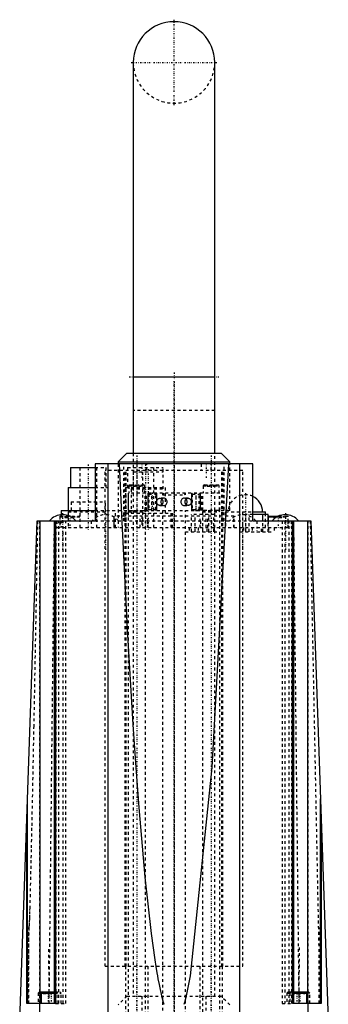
# Model space of a CAD drawing. Extents: x -54 to 54, y -3 to 514.
# Tile 4 of 4: x -54 to 54, y 169 to 514. Entities that reach past the tile are written whole.
import ezdxf

# ---------------------------------------------------------------- set-up
doc = ezdxf.new("R2010")
doc.units = 0
doc.linetypes.add('CENTER', pattern=[1.5, 0.45, -0.5, 0.05, -0.5])
doc.linetypes.add('DASHED', pattern=[2, 1, -1])
for name, color, linetype in [('AM_0', 7, 'CONTINUOUS'), ('AM_10', 7, 'CONTINUOUS'), ('AM_3', 7, 'DASHED'), ('AM_7', 7, 'CENTER')]:
    doc.layers.add(name, color=color, linetype=linetype)

msp = doc.modelspace()

# ---------------------------------------------------------------- linework, layer by layer
at = {"layer": 'AM_0', "color": 7, "linetype": 'CONTINUOUS'}
for p, q in [((-14.25, 498.75), (-14.25, 362)), ((14.25, 362), (14.25, 498.75)), ((-14.25, 388.75), (14.25, 388.75)), ((-16.5, 362), (-19.5, 359)), ((-16.5, 362), (16.5, 362)), ((19.5, 359), (16.5, 362)), ((-19.5, 359), (-19.5, 358.3)), ((-19.5, 359), (19.5, 359)), ((19.5, 358.3), (19.5, 359)), ((-36.25, 357), (-36.25, 350)), ((-36.25, 357), (-27.6, 357)), ((-27.6, 358.3), (-27.6, 338.3)), ((27.6, 358.3), (-27.6, 358.3)), ((-22.98, 157.5), (-22.98, 358.3)), ((22.98, 157.5), (22.98, 358.3)), ((27.6, 338.3), (27.6, 358.3)), ((-37, 350), (-37, 342)), ((-37, 350), (-27.6, 350)), ((-39.5, 342), (-39.5, 340.48)), ((-39.5, 342), (-27.6, 342)), ((27.6, 341.5), (32, 341.5)), ((32, 340.6), (32, 341.5)), ((-54, 163.5), (-47.9, 338.3)), ((-47.9, 338.3), (-27.6, 338.3)), ((-46.85, 169.5), (-46.85, 338.3)), ((-41.9, 338.3), (-41.9, 169.5)), ((-41.43, 338.3), (-41.43, 169.5)), ((32.9, 340.6), (27.6, 340.6)), ((27.6, 338.3), (47.9, 338.3)), ((31.12, 338.3), (31.12, 340.6)), ((32.9, 338.3), (32.9, 340.6)), ((33, 339.8), (33, 338.3)), ((33, 339.8), (36.21, 339.8)), ((33.2, 340), (36.62, 340)), ((41.43, 169.5), (41.43, 338.3)), ((41.9, 169.5), (41.9, 338.3)), ((46.85, 169.5), (46.85, 338.3)), ((47.9, 338.3), (54, 163.5)), ((-51.29, 169.5), (-51.29, 241.07)), ((51.29, 169.5), (51.29, 241.07)), ((-51.5, 169.5), (-51.5, 235.22)), ((51.5, 235.22), (51.5, 169.5)), ((-46.1, 173.5), (-46.5, 173.1)), ((-46.5, 173.1), (-46.5, 169.5)), ((-46.5, 173.1), (-41.9, 173.1)), ((-46.1, 173.5), (-41.9, 173.5)), ((41.9, 173.5), (46.1, 173.5)), ((41.9, 173.1), (46.5, 173.1)), ((46.5, 173.1), (46.1, 173.5)), ((46.5, 169.5), (46.5, 173.1)), ((-41.43, 169.5), (-51.5, 169.5)), ((-46.98, 157.5), (-46.98, 169.5)), ((51.5, 169.5), (41.43, 169.5)), ((46.98, 157.5), (46.98, 169.5))]:
    msp.add_line(p, q, dxfattribs=at)
for points in [[(-3.43, 169.12, 0), (-3.62, 169.76, 0), (-3.99, 171.15, 0), (-4.37, 172.67, 0), (-4.75, 174.34, 0), (-5.13, 176.13, 0), (-5.5, 178.07, 0), (-5.69, 179.09, 0), (-5.88, 180.14, 0), (-6.25, 182.35, 0), (-6.62, 184.69, 0), (-7.92, 193.96, 0), (-10.1, 213.66, 0), (-12.23, 238.07, 0), (-13.26, 252, 0), (-14.28, 267.05, 0), (-16.25, 300.42, 0), (-18.12, 338, 0), (-19.02, 358.3, 0)], [(19.02, 358.3, 0), (13.26, 252, 0), (5.69, 179.09, 0), (4.37, 172.67, 0), (3.99, 171.15, 0), (3.62, 169.76, 0), (3.43, 169.12, 0)]]:
    msp.add_polyline3d(points, dxfattribs=at)
for centre, radius, start, end in [((0, 498.75), 14.25, 0, 180), ((25, 341.5), 6, 0, 64.3207), ((-39, 334.6), 5.9, 38.8379, 141.1621), ((33.2, 339.8), 0.2, 90, 180), ((39, 334.6), 5.9, 38.8379, 141.1621)]:
    msp.add_arc(centre, radius, start, end, dxfattribs=at)
at = {"layer": 'AM_10', "color": 7, "linetype": 'CONTINUOUS'}
for p, q in [((-9.1, 348), (-9.1, 342)), ((-6.1, 348), (-6.1, 342)), ((6.1, 348), (6.1, 342)), ((9.1, 348), (9.1, 342))]:
    msp.add_line(p, q, dxfattribs=at)
at = {"layer": 'AM_3', "color": 6, "linetype": 'DASHED'}
for p, q in [((14.25, 377), (-14.25, 377)), ((-14.25, 362), (-14.25, 172)), ((14.25, 172), (14.25, 362)), ((-33, 357), (-33, 336)), ((-27.6, 357), (-23.75, 357)), ((-27, 336), (-27, 357)), ((-24.1, 182.5), (-24.1, 356)), ((24.1, 356), (-24.1, 356)), ((-23.75, 350), (-23.75, 357)), ((-19.5, 358.3), (-19.5, 336)), ((-17.6, 338.3), (-17.6, 358.3)), ((-17.1, 182.5), (-17.1, 356)), ((-16.72, 182.5), (-16.72, 356)), ((-16.25, 357), (-16.25, 350)), ((-16.25, 357), (-3.75, 357)), ((-14.25, 355.5), (-14.25, 349.5)), ((-14.25, 355.5), (-3.75, 355.5)), ((-13.06, 358.3), (-13.06, 356)), ((-13, 358.3), (-13, 336)), ((-11, 355.5), (-11, 336)), ((-9.56, 356), (-9.56, 358.3)), ((-7, 336), (-7, 357)), ((-3.75, 349.5), (-3.75, 357)), ((9.56, 358.3), (9.56, 356)), ((13, 356), (13, 358.3)), ((13.06, 356), (13.06, 358.3)), ((16.72, 182.5), (16.72, 356)), ((17.1, 182.5), (17.1, 356)), ((17.6, 338.3), (17.6, 358.3)), ((19.5, 342), (19.5, 358.3)), ((24.1, 182.5), (24.1, 356)), ((-27.6, 350), (-23, 350)), ((-23, 342), (-23, 350)), ((-17, 350), (-17, 342)), ((-17, 350), (-3, 350)), ((-16, 348), (-16, 342)), ((16, 348), (-16, 348)), ((-15.9, 342), (-15.9, 348)), ((-15.35, 351), (-15.75, 350.6)), ((-15.75, 350.6), (-15.75, 348)), ((-15.75, 350.6), (-10.25, 350.6)), ((-15.35, 351), (-10.65, 351)), ((-15, 349.5), (-15, 341)), ((-15, 349.5), (-3, 349.5)), ((-14.44, 351), (-14.44, 350.5)), ((-14.44, 350.5), (-11.56, 350.5)), ((-13.72, 351), (-13.72, 350.5)), ((-12.28, 351), (-12.28, 350.5)), ((-11.56, 351), (-11.56, 350.5)), ((-10.25, 350.6), (-10.65, 351)), ((-10.25, 348), (-10.25, 350.6)), ((-10.1, 342), (-10.1, 348)), ((-9.67, 342), (-9.67, 348)), ((-9.1, 348), (-8.83, 347.73)), ((-7.73, 342), (-7.73, 348)), ((-6.37, 347.73), (-6.1, 348)), ((-3.5, 348), (-4, 347.5)), ((-4, 348), (-4, 347.5)), ((-3, 341), (-3, 350)), ((4, 347.5), (3.5, 348)), ((4, 347.5), (4, 348)), ((6.1, 348), (6.37, 347.73)), ((7.73, 342), (7.73, 348)), ((8.83, 347.73), (9.1, 348)), ((9.67, 342), (9.67, 348)), ((10.1, 342), (10.1, 348)), ((10.65, 351), (10.25, 350.6)), ((10.25, 350.6), (10.25, 348)), ((10.25, 350.6), (15.75, 350.6)), ((10.65, 351), (15.35, 351)), ((11.56, 351), (11.56, 350.5)), ((11.56, 350.5), (14.44, 350.5)), ((12.28, 351), (12.28, 350.5)), ((13.72, 351), (13.72, 350.5)), ((14.44, 351), (14.44, 350.5)), ((15.75, 350.6), (15.35, 351)), ((15.75, 348), (15.75, 350.6)), ((15.9, 342), (15.9, 348)), ((16, 342), (16, 348)), ((-36, 345), (-36, 341.5)), ((-36, 345), (-24, 345)), ((-24, 341.5), (-24, 345)), ((-8.83, 347.73), (-8.83, 342.27)), ((-8.83, 347.73), (-6.37, 347.73)), ((-6.37, 342.27), (-6.37, 347.73)), ((-3.5, 346.25), (-5, 346.25)), ((-4, 347.5), (4, 347.5)), ((5, 346.25), (3.5, 346.25)), ((6.37, 347.73), (6.37, 342.27)), ((6.37, 347.73), (8.83, 347.73)), ((8.83, 342.27), (8.83, 347.73)), ((-37, 341.5), (-37, 336)), ((-37, 341.5), (-23, 341.5)), ((-27.6, 342), (-20.5, 342)), ((-23, 336), (-23, 341.5)), ((-20.5, 336), (-20.5, 342)), ((-19.5, 342), (-9.67, 342)), ((-16.9, 342), (-16.9, 340)), ((-15.5, 342), (-16, 341.5)), ((-16, 342), (16, 342)), ((-16, 341.5), (-16, 155.5)), ((-16, 341.5), (-10, 341.5)), ((-10, 341.5), (-10.5, 342)), ((-10, 157.5), (-10, 341.5)), ((-8.83, 342.27), (-9.1, 342)), ((-8.83, 342.27), (-6.37, 342.27)), ((-6.1, 342), (-6.37, 342.27)), ((-5, 343.75), (-3.5, 343.75)), ((-4, 342), (-4, 157.5)), ((-0.5, 336), (-0.5, 342)), ((3.5, 343.75), (5, 343.75)), ((4, 157.5), (4, 342)), ((6.37, 342.27), (6.1, 342)), ((6.37, 342.27), (8.83, 342.27)), ((9.1, 342), (8.83, 342.27)), ((19.5, 342), (9.67, 342)), ((10.5, 342), (10, 341.5)), ((10, 341.5), (10, 157.5)), ((10, 341.5), (16, 341.5)), ((16, 341.5), (15.5, 342)), ((16, 155.5), (16, 341.5)), ((16.9, 340), (16.9, 342)), ((18, 341.5), (18, 336)), ((18, 341.5), (27.6, 341.5)), ((-46.93, 169.5), (-46.93, 338.3)), ((-41.94, 338.3), (-43.8, 169.5)), ((-41.9, 338.3), (-41.43, 338.3)), ((-41.58, 169.5), (-41.58, 338.3)), ((-41.22, 169.5), (-41.22, 338.3)), ((-41, 338.3), (-41, 336)), ((-40.34, 169.5), (-40.34, 338.3)), ((-40, 339.8), (-40, 336)), ((-40, 339.8), (-33, 339.8)), ((-39.83, 338.3), (-39.83, 336)), ((-39.8, 340), (-33.2, 340)), ((-39.5, 340.48), (-39.5, 336)), ((-38.8, 169.5), (-38.8, 338.3)), ((-38.23, 340), (-38.23, 339.5)), ((-38.23, 339.5), (-34.77, 339.5)), ((-37.8, 169.5), (-37.8, 338.3)), ((-37.37, 340), (-37.37, 339.5)), ((-35.63, 340), (-35.63, 339.5)), ((-34.77, 340), (-34.77, 339.5)), ((-29, 338.3), (-29, 336)), ((-27.6, 338.3), (27.6, 338.3)), ((-21, 340), (-21, 336)), ((21, 340), (-21, 340)), ((-20.94, 336), (-20.94, 340)), ((-17, 341), (-17, 336)), ((-17, 341), (-1, 341)), ((-13.13, 338.3), (-13.13, 336)), ((-11.79, 336), (-11.79, 340)), ((-11.3, 340), (-11.3, 336)), ((-9.3, 338.3), (-9.3, 336)), ((-9.15, 336), (-9.15, 340)), ((-1, 336), (-1, 341)), ((13.9, 340.6), (6.1, 340.6)), ((6.1, 334.5), (6.1, 340.6)), ((7.35, 334.5), (7.35, 340.6)), ((9.15, 336), (9.15, 340)), ((9.3, 338.3), (9.3, 336)), ((11.3, 336), (11.3, 340)), ((11.79, 336), (11.79, 340)), ((12.15, 334.5), (12.15, 340.6)), ((13.13, 338.3), (13.13, 336)), ((13.9, 334.5), (13.9, 340.6)), ((20.94, 336), (20.94, 340)), ((21, 336), (21, 340)), ((25.1, 334.5), (25.1, 340.6)), ((27.6, 340.6), (25.1, 340.6)), ((26.32, 334.5), (26.32, 340.6)), ((29, 338.3), (29, 336)), ((31.12, 334.5), (31.12, 338.3)), ((32, 336), (32, 340.6)), ((32.9, 334.5), (32.9, 338.3)), ((33, 338.3), (33, 336)), ((34.77, 340), (34.77, 339.5)), ((34.77, 339.5), (38.23, 339.5)), ((35.63, 340), (35.63, 339.5)), ((36.21, 339.8), (40, 339.8)), ((36.62, 340), (39.8, 340)), ((37.37, 340), (37.37, 339.5)), ((37.8, 338.3), (37.8, 169.5)), ((38.23, 340), (38.23, 339.5)), ((38.8, 338.3), (38.8, 169.5)), ((39.83, 338.3), (39.83, 336)), ((40, 336), (40, 339.8)), ((40.34, 169.5), (40.34, 338.3)), ((41, 338.3), (41, 336)), ((41.22, 169.5), (41.22, 338.3)), ((41.58, 169.5), (41.58, 338.3)), ((43.8, 169.5), (41.94, 338.3)), ((46.93, 169.5), (46.93, 338.3)), ((51.15, 169.5), (47.77, 338.3)), ((-41, 336), (41, 336)), ((4, 334.5), (16, 334.5)), ((5.31, 336), (5.31, 334.5)), ((8.4, 336), (8.4, 334.5)), ((11.6, 334.5), (11.6, 336)), ((14.11, 336), (14.11, 334.5)), ((23, 336), (23, 334.5)), ((23, 334.5), (35, 334.5)), ((24.31, 336), (24.31, 334.5)), ((27.4, 336), (27.4, 334.5)), ((30.6, 334.5), (30.6, 336)), ((33.11, 336), (33.11, 334.5)), ((35, 336), (35, 334.5)), ((-50.83, 196.01), (-51.15, 169.5)), ((-50.83, 169.5), (-50.83, 196.01)), ((50.83, 169.5), (50.83, 196.01)), ((-43.67, 169.5), (-43.8, 189.1)), ((43.8, 189.1), (43.67, 169.5)), ((-24.1, 182.5), (24.1, 182.5)), ((-17, 182.5), (-17, 157.5)), ((-9, 157.5), (-9, 182.5)), ((9, 182.5), (9, 157.5)), ((17, 157.5), (17, 182.5)), ((-47.1, 173.5), (-47.5, 173.1)), ((-47.5, 173.1), (-47.5, 169.5)), ((-47.5, 173.1), (-46.5, 173.1)), ((-47.1, 173.5), (-46.1, 173.5)), ((-45.73, 173.5), (-45.73, 173)), ((-45.73, 173), (-41.27, 173)), ((-44.87, 173.5), (-44.87, 173)), ((-44.73, 173.5), (-44.73, 173)), ((-43.87, 173.5), (-43.87, 173)), ((-43.13, 173.5), (-43.13, 173)), ((-42.27, 173.5), (-42.27, 173)), ((-42.13, 173.5), (-42.13, 173)), ((-41.9, 173.5), (-39.9, 173.5)), ((-41.9, 173.1), (-39.5, 173.1)), ((-41.27, 173.5), (-41.27, 173)), ((-40.5, 173.1), (-40.9, 173.5)), ((-40.5, 169.5), (-40.5, 173.1)), ((-39.5, 173.1), (-39.9, 173.5)), ((-39.5, 169.5), (-39.5, 173.1)), ((39.9, 173.5), (39.5, 173.1)), ((39.5, 173.1), (39.5, 169.5)), ((39.5, 173.1), (41.9, 173.1)), ((39.9, 173.5), (41.9, 173.5)), ((40.9, 173.5), (40.5, 173.1)), ((40.5, 173.1), (40.5, 169.5)), ((41.27, 173.5), (41.27, 173)), ((41.27, 173), (45.73, 173)), ((42.13, 173.5), (42.13, 173)), ((42.27, 173.5), (42.27, 173)), ((43.13, 173.5), (43.13, 173)), ((43.87, 173.5), (43.87, 173)), ((44.73, 173.5), (44.73, 173)), ((44.87, 173.5), (44.87, 173)), ((45.73, 173.5), (45.73, 173)), ((46.1, 173.5), (47.1, 173.5)), ((47.5, 173.1), (46.5, 173.1)), ((47.5, 173.1), (47.1, 173.5)), ((47.5, 169.5), (47.5, 173.1)), ((-41.43, 169.5), (-37.8, 169.5)), ((-16.5, 172), (-19.5, 169)), ((-16.5, 172), (16.5, 172)), ((-11.3, 172), (-11.3, 141)), ((11.3, 141), (11.3, 172)), ((19.5, 169), (16.5, 172)), ((37.8, 169.5), (41.43, 169.5))]:
    msp.add_line(p, q, dxfattribs=at)
for points in [[(-3.5, 346.25), (-3.71, 346.23), (-3.91, 346.15), (-4.1, 346.04), (-4.27, 345.88), (-4.4, 345.69), (-4.5, 345.48), (-4.56, 345.24), (-4.58, 345), (-4.56, 344.76), (-4.5, 344.52), (-4.4, 344.31), (-4.27, 344.12), (-4.1, 343.96), (-3.91, 343.85), (-3.71, 343.77), (-3.5, 343.75), (-3.29, 343.77), (-3.09, 343.85), (-2.9, 343.96), (-2.73, 344.12), (-2.6, 344.31), (-2.5, 344.52), (-2.44, 344.76), (-2.42, 345), (-2.44, 345.24), (-2.5, 345.48), (-2.6, 345.69), (-2.73, 345.88), (-2.9, 346.04), (-3.09, 346.15), (-3.29, 346.23)], [(3.5, 343.75), (3.71, 343.77), (3.91, 343.85), (4.1, 343.96), (4.27, 344.12), (4.4, 344.31), (4.5, 344.52), (4.56, 344.76), (4.58, 345), (4.56, 345.24), (4.5, 345.48), (4.4, 345.69), (4.27, 345.88), (4.1, 346.04), (3.91, 346.15), (3.71, 346.23), (3.5, 346.25), (3.29, 346.23), (3.09, 346.15), (2.9, 346.04), (2.73, 345.88), (2.6, 345.69), (2.5, 345.48), (2.44, 345.24), (2.42, 345), (2.44, 344.76), (2.5, 344.52), (2.6, 344.31), (2.73, 344.12), (2.9, 343.96), (3.09, 343.85), (3.29, 343.77)]]:
    msp.add_lwpolyline(points, close=True, dxfattribs=at)
for points in [[(-5, 343.75, 0), (-5.02, 343.75, 0), (-5.05, 343.75, 0), (-5.08, 343.75, 0), (-5.09, 343.75, 0), (-5.11, 343.76, 0), (-5.14, 343.76, 0), (-5.17, 343.77, 0), (-5.2, 343.77, 0), (-5.23, 343.78, 0), (-5.26, 343.79, 0), (-5.28, 343.79, 0), (-5.29, 343.8, 0), (-5.32, 343.81, 0), (-5.35, 343.82, 0), (-5.38, 343.83, 0), (-5.41, 343.85, 0), (-5.44, 343.86, 0), (-5.45, 343.87, 0), (-5.47, 343.88, 0), (-5.49, 343.89, 0), (-5.52, 343.91, 0), (-5.53, 343.92, 0), (-5.55, 343.93, 0), (-5.57, 343.95, 0), (-5.6, 343.97, 0), (-5.61, 343.98, 0), (-5.62, 343.99, 0), (-5.65, 344.01, 0), (-5.67, 344.03, 0), (-5.69, 344.06, 0), (-5.71, 344.08, 0), (-5.74, 344.1, 0), (-5.75, 344.12, 0), (-5.76, 344.13, 0), (-5.78, 344.15, 0), (-5.8, 344.18, 0), (-5.81, 344.21, 0), (-5.83, 344.24, 0), (-5.85, 344.27, 0), (-5.86, 344.28, 0), (-5.87, 344.29, 0), (-5.88, 344.33, 0), (-5.9, 344.36, 0), (-5.91, 344.39, 0), (-5.93, 344.42, 0), (-5.94, 344.45, 0), (-5.95, 344.47, 0), (-5.95, 344.49, 0), (-5.97, 344.52, 0), (-5.98, 344.56, 0), (-5.99, 344.59, 0), (-6, 344.63, 0), (-6.01, 344.66, 0), (-6.01, 344.68, 0), (-6.01, 344.7, 0), (-6.02, 344.73, 0), (-6.03, 344.77, 0), (-6.03, 344.8, 0), (-6.04, 344.84, 0), (-6.04, 344.88, 0), (-6.04, 344.89, 0), (-6.04, 344.91, 0), (-6.04, 344.95, 0), (-6.04, 344.98, 0), (-6.04, 345, 0), (-6.04, 345.02, 0), (-6.04, 345.05, 0), (-6.04, 345.09, 0), (-6.04, 345.11, 0), (-6.04, 345.12, 0), (-6.04, 345.16, 0), (-6.03, 345.2, 0), (-6.03, 345.23, 0), (-6.02, 345.27, 0), (-6.01, 345.3, 0), (-6.01, 345.32, 0), (-6.01, 345.34, 0), (-6, 345.37, 0), (-5.99, 345.41, 0), (-5.98, 345.44, 0), (-5.97, 345.48, 0), (-5.95, 345.51, 0), (-5.95, 345.53, 0), (-5.94, 345.55, 0), (-5.93, 345.58, 0), (-5.91, 345.61, 0), (-5.9, 345.64, 0), (-5.88, 345.67, 0), (-5.87, 345.71, 0), (-5.86, 345.72, 0), (-5.85, 345.73, 0), (-5.83, 345.76, 0), (-5.81, 345.79, 0), (-5.8, 345.82, 0), (-5.78, 345.85, 0), (-5.76, 345.87, 0), (-5.75, 345.88, 0), (-5.74, 345.9, 0), (-5.71, 345.92, 0), (-5.69, 345.94, 0), (-5.67, 345.97, 0), (-5.65, 345.99, 0), (-5.62, 346.01, 0), (-5.61, 346.02, 0), (-5.6, 346.03, 0), (-5.57, 346.05, 0), (-5.55, 346.07, 0), (-5.53, 346.08, 0), (-5.52, 346.09, 0), (-5.49, 346.11, 0), (-5.47, 346.12, 0), (-5.45, 346.13, 0), (-5.44, 346.14, 0), (-5.41, 346.15, 0), (-5.38, 346.17, 0), (-5.35, 346.18, 0), (-5.32, 346.19, 0), (-5.29, 346.2, 0), (-5.28, 346.21, 0), (-5.26, 346.21, 0), (-5.23, 346.22, 0), (-5.2, 346.23, 0), (-5.17, 346.23, 0), (-5.14, 346.24, 0), (-5.11, 346.24, 0), (-5.09, 346.25, 0), (-5.08, 346.25, 0), (-5.05, 346.25, 0), (-5.02, 346.25, 0), (-5, 346.25, 0)], [(-5, 346.25, 0), (-4.99, 346.25, 0), (-4.98, 346.25, 0), (-4.96, 346.25, 0), (-4.95, 346.25, 0), (-4.95, 346.25, 0), (-4.93, 346.25, 0), (-4.92, 346.25, 0), (-4.9, 346.24, 0), (-4.88, 346.24, 0), (-4.87, 346.24, 0), (-4.86, 346.24, 0), (-4.85, 346.24, 0), (-4.84, 346.24, 0), (-4.82, 346.23, 0), (-4.81, 346.23, 0), (-4.79, 346.23, 0), (-4.77, 346.22, 0), (-4.77, 346.22, 0), (-4.76, 346.22, 0), (-4.74, 346.21, 0), (-4.73, 346.21, 0), (-4.72, 346.21, 0), (-4.71, 346.21, 0), (-4.7, 346.2, 0), (-4.68, 346.2, 0), (-4.67, 346.19, 0), (-4.66, 346.19, 0), (-4.65, 346.18, 0), (-4.63, 346.18, 0), (-4.62, 346.17, 0), (-4.6, 346.17, 0), (-4.59, 346.16, 0), (-4.58, 346.15, 0), (-4.57, 346.15, 0), (-4.56, 346.14, 0), (-4.54, 346.14, 0), (-4.53, 346.13, 0), (-4.51, 346.12, 0), (-4.5, 346.11, 0), (-4.49, 346.11, 0), (-4.48, 346.1, 0), (-4.47, 346.09, 0), (-4.45, 346.09, 0), (-4.44, 346.08, 0), (-4.43, 346.07, 0), (-4.41, 346.06, 0), (-4.4, 346.05, 0), (-4.4, 346.05, 0), (-4.38, 346.04, 0), (-4.37, 346.03, 0), (-4.36, 346.02, 0), (-4.34, 346.01, 0), (-4.33, 345.99, 0), (-4.32, 345.99, 0), (-4.32, 345.98, 0), (-4.3, 345.97, 0), (-4.29, 345.96, 0), (-4.28, 345.95, 0), (-4.27, 345.94, 0), (-4.26, 345.93, 0), (-4.25, 345.92, 0), (-4.24, 345.91, 0), (-4.23, 345.9, 0), (-4.22, 345.89, 0), (-4.21, 345.88, 0), (-4.21, 345.88, 0), (-4.2, 345.87, 0), (-4.19, 345.85, 0), (-4.18, 345.85, 0), (-4.18, 345.84, 0), (-4.17, 345.83, 0), (-4.15, 345.81, 0), (-4.14, 345.8, 0), (-4.13, 345.79, 0), (-4.12, 345.77, 0), (-4.12, 345.76, 0), (-4.11, 345.76, 0), (-4.1, 345.74, 0), (-4.09, 345.73, 0), (-4.08, 345.71, 0), (-4.07, 345.7, 0), (-4.07, 345.68, 0), (-4.06, 345.67, 0), (-4.06, 345.67, 0), (-4.05, 345.65, 0), (-4.04, 345.64, 0), (-4.03, 345.62, 0), (-4.02, 345.6, 0), (-4.01, 345.59, 0), (-4.01, 345.58, 0), (-4.01, 345.57, 0), (-4, 345.55, 0), (-3.99, 345.54, 0), (-3.98, 345.52, 0), (-3.98, 345.5, 0), (-3.97, 345.49, 0), (-3.97, 345.48, 0), (-3.96, 345.47, 0), (-3.96, 345.45, 0), (-3.95, 345.44, 0), (-3.95, 345.42, 0), (-3.94, 345.4, 0), (-3.93, 345.38, 0), (-3.93, 345.37, 0), (-3.93, 345.37, 0), (-3.92, 345.35, 0), (-3.92, 345.33, 0), (-3.92, 345.32, 0), (-3.92, 345.31, 0), (-3.91, 345.29, 0), (-3.91, 345.28, 0), (-3.91, 345.27, 0), (-3.9, 345.26, 0), (-3.9, 345.24, 0), (-3.9, 345.22, 0), (-3.89, 345.2, 0), (-3.89, 345.19, 0), (-3.89, 345.17, 0), (-3.89, 345.16, 0), (-3.89, 345.15, 0), (-3.88, 345.13, 0), (-3.88, 345.11, 0), (-3.88, 345.1, 0), (-3.88, 345.08, 0), (-3.88, 345.06, 0), (-3.88, 345.05, 0), (-3.88, 345.04, 0), (-3.88, 345.03, 0), (-3.88, 345.01, 0), (-3.88, 345, 0)], [(-3.88, 345, 0), (-3.88, 344.99, 0), (-3.88, 344.97, 0), (-3.88, 344.96, 0), (-3.88, 344.95, 0), (-3.88, 344.94, 0), (-3.88, 344.92, 0), (-3.88, 344.9, 0), (-3.88, 344.89, 0), (-3.88, 344.87, 0), (-3.89, 344.85, 0), (-3.89, 344.84, 0), (-3.89, 344.83, 0), (-3.89, 344.81, 0), (-3.89, 344.8, 0), (-3.9, 344.78, 0), (-3.9, 344.76, 0), (-3.9, 344.74, 0), (-3.91, 344.73, 0), (-3.91, 344.72, 0), (-3.91, 344.71, 0), (-3.92, 344.69, 0), (-3.92, 344.68, 0), (-3.92, 344.67, 0), (-3.92, 344.65, 0), (-3.93, 344.63, 0), (-3.93, 344.63, 0), (-3.93, 344.62, 0), (-3.94, 344.6, 0), (-3.95, 344.58, 0), (-3.95, 344.56, 0), (-3.96, 344.55, 0), (-3.96, 344.53, 0), (-3.97, 344.52, 0), (-3.97, 344.51, 0), (-3.98, 344.5, 0), (-3.98, 344.48, 0), (-3.99, 344.46, 0), (-4, 344.45, 0), (-4.01, 344.43, 0), (-4.01, 344.42, 0), (-4.01, 344.41, 0), (-4.02, 344.4, 0), (-4.03, 344.38, 0), (-4.04, 344.36, 0), (-4.05, 344.35, 0), (-4.06, 344.33, 0), (-4.06, 344.33, 0), (-4.07, 344.32, 0), (-4.07, 344.3, 0), (-4.08, 344.29, 0), (-4.09, 344.27, 0), (-4.1, 344.26, 0), (-4.11, 344.24, 0), (-4.12, 344.24, 0), (-4.12, 344.23, 0), (-4.13, 344.21, 0), (-4.14, 344.2, 0), (-4.15, 344.19, 0), (-4.17, 344.17, 0), (-4.18, 344.16, 0), (-4.18, 344.15, 0), (-4.19, 344.15, 0), (-4.2, 344.13, 0), (-4.21, 344.12, 0), (-4.21, 344.12, 0), (-4.22, 344.11, 0), (-4.23, 344.1, 0), (-4.24, 344.09, 0), (-4.25, 344.08, 0), (-4.26, 344.07, 0), (-4.27, 344.06, 0), (-4.28, 344.05, 0), (-4.29, 344.04, 0), (-4.3, 344.03, 0), (-4.32, 344.02, 0), (-4.32, 344.01, 0), (-4.33, 344.01, 0), (-4.34, 343.99, 0), (-4.36, 343.98, 0), (-4.37, 343.97, 0), (-4.38, 343.96, 0), (-4.4, 343.95, 0), (-4.4, 343.95, 0), (-4.41, 343.94, 0), (-4.43, 343.93, 0), (-4.44, 343.92, 0), (-4.45, 343.91, 0), (-4.47, 343.91, 0), (-4.48, 343.9, 0), (-4.49, 343.89, 0), (-4.5, 343.89, 0), (-4.51, 343.88, 0), (-4.53, 343.87, 0), (-4.54, 343.86, 0), (-4.56, 343.86, 0), (-4.57, 343.85, 0), (-4.58, 343.85, 0), (-4.59, 343.84, 0), (-4.6, 343.83, 0), (-4.62, 343.83, 0), (-4.63, 343.82, 0), (-4.65, 343.82, 0), (-4.66, 343.81, 0), (-4.67, 343.81, 0), (-4.68, 343.8, 0), (-4.7, 343.8, 0), (-4.71, 343.79, 0), (-4.72, 343.79, 0), (-4.73, 343.79, 0), (-4.74, 343.79, 0), (-4.76, 343.78, 0), (-4.77, 343.78, 0), (-4.77, 343.78, 0), (-4.79, 343.77, 0), (-4.81, 343.77, 0), (-4.82, 343.77, 0), (-4.84, 343.76, 0), (-4.85, 343.76, 0), (-4.86, 343.76, 0), (-4.87, 343.76, 0), (-4.88, 343.76, 0), (-4.9, 343.76, 0), (-4.92, 343.75, 0), (-4.93, 343.75, 0), (-4.95, 343.75, 0), (-4.95, 343.75, 0), (-4.96, 343.75, 0), (-4.98, 343.75, 0), (-4.99, 343.75, 0), (-5, 343.75, 0)], [(5, 343.75, 0), (4.98, 343.75, 0), (4.95, 343.75, 0), (4.92, 343.75, 0), (4.91, 343.75, 0), (4.89, 343.76, 0), (4.86, 343.76, 0), (4.83, 343.77, 0), (4.8, 343.77, 0), (4.77, 343.78, 0), (4.74, 343.79, 0), (4.72, 343.79, 0), (4.7, 343.8, 0), (4.67, 343.81, 0), (4.64, 343.82, 0), (4.61, 343.83, 0), (4.58, 343.85, 0), (4.55, 343.86, 0), (4.53, 343.87, 0), (4.52, 343.88, 0), (4.49, 343.89, 0), (4.46, 343.91, 0), (4.45, 343.92, 0), (4.43, 343.93, 0), (4.4, 343.95, 0), (4.38, 343.97, 0), (4.36, 343.98, 0), (4.35, 343.99, 0), (4.32, 344.01, 0), (4.3, 344.03, 0), (4.27, 344.06, 0), (4.25, 344.08, 0), (4.23, 344.1, 0), (4.21, 344.12, 0), (4.2, 344.13, 0), (4.18, 344.15, 0), (4.16, 344.18, 0), (4.14, 344.21, 0), (4.12, 344.24, 0), (4.1, 344.27, 0), (4.09, 344.28, 0), (4.08, 344.29, 0), (4.06, 344.33, 0), (4.04, 344.36, 0), (4.03, 344.39, 0), (4.01, 344.42, 0), (3.99, 344.45, 0), (3.99, 344.47, 0), (3.98, 344.49, 0), (3.97, 344.52, 0), (3.95, 344.56, 0), (3.94, 344.59, 0), (3.93, 344.63, 0), (3.92, 344.66, 0), (3.92, 344.68, 0), (3.91, 344.7, 0), (3.91, 344.73, 0), (3.9, 344.77, 0), (3.89, 344.8, 0), (3.89, 344.84, 0), (3.88, 344.88, 0), (3.88, 344.89, 0), (3.88, 344.91, 0), (3.88, 344.95, 0), (3.88, 344.98, 0), (3.88, 345, 0), (3.88, 345.02, 0), (3.88, 345.05, 0), (3.88, 345.09, 0), (3.88, 345.11, 0), (3.88, 345.12, 0), (3.89, 345.16, 0), (3.89, 345.2, 0), (3.9, 345.23, 0), (3.91, 345.27, 0), (3.91, 345.3, 0), (3.92, 345.32, 0), (3.92, 345.34, 0), (3.93, 345.37, 0), (3.94, 345.41, 0), (3.95, 345.44, 0), (3.97, 345.48, 0), (3.98, 345.51, 0), (3.99, 345.53, 0), (3.99, 345.55, 0), (4.01, 345.58, 0), (4.03, 345.61, 0), (4.04, 345.64, 0), (4.06, 345.67, 0), (4.08, 345.71, 0), (4.09, 345.72, 0), (4.1, 345.73, 0), (4.12, 345.76, 0), (4.14, 345.79, 0), (4.16, 345.82, 0), (4.18, 345.85, 0), (4.2, 345.87, 0), (4.21, 345.88, 0), (4.23, 345.9, 0), (4.25, 345.92, 0), (4.27, 345.94, 0), (4.3, 345.97, 0), (4.32, 345.99, 0), (4.35, 346.01, 0), (4.36, 346.02, 0), (4.38, 346.03, 0), (4.4, 346.05, 0), (4.43, 346.07, 0), (4.45, 346.08, 0), (4.46, 346.09, 0), (4.49, 346.11, 0), (4.52, 346.12, 0), (4.53, 346.13, 0), (4.55, 346.14, 0), (4.58, 346.15, 0), (4.61, 346.17, 0), (4.64, 346.18, 0), (4.67, 346.19, 0), (4.7, 346.2, 0), (4.72, 346.21, 0), (4.74, 346.21, 0), (4.77, 346.22, 0), (4.8, 346.23, 0), (4.83, 346.23, 0), (4.86, 346.24, 0), (4.89, 346.24, 0), (4.91, 346.25, 0), (4.92, 346.25, 0), (4.95, 346.25, 0), (4.98, 346.25, 0), (5, 346.25, 0)], [(5, 346.25, 0), (5.01, 346.25, 0), (5.02, 346.25, 0), (5.04, 346.25, 0), (5.05, 346.25, 0), (5.05, 346.25, 0), (5.07, 346.25, 0), (5.08, 346.25, 0), (5.1, 346.24, 0), (5.11, 346.24, 0), (5.13, 346.24, 0), (5.14, 346.24, 0), (5.15, 346.24, 0), (5.16, 346.24, 0), (5.18, 346.23, 0), (5.19, 346.23, 0), (5.21, 346.23, 0), (5.22, 346.22, 0), (5.23, 346.22, 0), (5.24, 346.22, 0), (5.25, 346.21, 0), (5.27, 346.21, 0), (5.28, 346.21, 0), (5.28, 346.21, 0), (5.3, 346.2, 0), (5.31, 346.2, 0), (5.32, 346.19, 0), (5.33, 346.19, 0), (5.34, 346.18, 0), (5.36, 346.18, 0), (5.37, 346.17, 0), (5.39, 346.17, 0), (5.4, 346.16, 0), (5.41, 346.15, 0), (5.42, 346.15, 0), (5.43, 346.14, 0), (5.44, 346.14, 0), (5.46, 346.13, 0), (5.47, 346.12, 0), (5.49, 346.11, 0), (5.49, 346.11, 0), (5.5, 346.1, 0), (5.51, 346.09, 0), (5.53, 346.09, 0), (5.54, 346.08, 0), (5.55, 346.07, 0), (5.57, 346.06, 0), (5.57, 346.05, 0), (5.58, 346.05, 0), (5.59, 346.04, 0), (5.6, 346.03, 0), (5.62, 346.02, 0), (5.63, 346.01, 0), (5.64, 345.99, 0), (5.65, 345.99, 0), (5.65, 345.98, 0), (5.66, 345.97, 0), (5.68, 345.96, 0), (5.69, 345.95, 0), (5.7, 345.94, 0), (5.71, 345.93, 0), (5.71, 345.92, 0), (5.72, 345.91, 0), (5.73, 345.9, 0), (5.74, 345.89, 0), (5.75, 345.88, 0), (5.75, 345.88, 0), (5.76, 345.87, 0), (5.77, 345.85, 0), (5.78, 345.85, 0), (5.78, 345.84, 0), (5.79, 345.83, 0), (5.8, 345.81, 0), (5.81, 345.8, 0), (5.82, 345.79, 0), (5.83, 345.77, 0), (5.83, 345.76, 0), (5.84, 345.76, 0), (5.85, 345.74, 0), (5.85, 345.73, 0), (5.86, 345.71, 0), (5.87, 345.7, 0), (5.88, 345.68, 0), (5.88, 345.67, 0), (5.89, 345.67, 0), (5.9, 345.65, 0), (5.9, 345.64, 0), (5.91, 345.62, 0), (5.92, 345.6, 0), (5.93, 345.59, 0), (5.93, 345.58, 0), (5.93, 345.57, 0), (5.94, 345.55, 0), (5.95, 345.54, 0), (5.95, 345.52, 0), (5.96, 345.5, 0), (5.96, 345.49, 0), (5.97, 345.48, 0), (5.97, 345.47, 0), (5.97, 345.45, 0), (5.98, 345.44, 0), (5.99, 345.42, 0), (5.99, 345.4, 0), (5.99, 345.38, 0), (6, 345.37, 0), (6, 345.37, 0), (6, 345.35, 0), (6.01, 345.33, 0), (6.01, 345.32, 0), (6.01, 345.31, 0), (6.02, 345.29, 0), (6.02, 345.28, 0), (6.02, 345.27, 0), (6.02, 345.26, 0), (6.02, 345.24, 0), (6.03, 345.22, 0), (6.03, 345.2, 0), (6.03, 345.19, 0), (6.03, 345.17, 0), (6.04, 345.16, 0), (6.04, 345.15, 0), (6.04, 345.13, 0), (6.04, 345.11, 0), (6.04, 345.1, 0), (6.04, 345.08, 0), (6.04, 345.06, 0), (6.04, 345.05, 0), (6.04, 345.04, 0), (6.04, 345.03, 0), (6.04, 345.01, 0), (6.04, 345, 0)], [(6.04, 345, 0), (6.04, 344.99, 0), (6.04, 344.97, 0), (6.04, 344.96, 0), (6.04, 344.95, 0), (6.04, 344.94, 0), (6.04, 344.92, 0), (6.04, 344.9, 0), (6.04, 344.89, 0), (6.04, 344.87, 0), (6.04, 344.85, 0), (6.04, 344.84, 0), (6.03, 344.83, 0), (6.03, 344.81, 0), (6.03, 344.8, 0), (6.03, 344.78, 0), (6.02, 344.76, 0), (6.02, 344.74, 0), (6.02, 344.73, 0), (6.02, 344.72, 0), (6.02, 344.71, 0), (6.01, 344.69, 0), (6.01, 344.68, 0), (6.01, 344.67, 0), (6, 344.65, 0), (6, 344.63, 0), (6, 344.63, 0), (5.99, 344.62, 0), (5.99, 344.6, 0), (5.99, 344.58, 0), (5.98, 344.56, 0), (5.97, 344.55, 0), (5.97, 344.53, 0), (5.97, 344.52, 0), (5.96, 344.51, 0), (5.96, 344.5, 0), (5.95, 344.48, 0), (5.95, 344.46, 0), (5.94, 344.45, 0), (5.93, 344.43, 0), (5.93, 344.42, 0), (5.93, 344.41, 0), (5.92, 344.4, 0), (5.91, 344.38, 0), (5.9, 344.36, 0), (5.9, 344.35, 0), (5.89, 344.33, 0), (5.88, 344.33, 0), (5.88, 344.32, 0), (5.87, 344.3, 0), (5.86, 344.29, 0), (5.85, 344.27, 0), (5.85, 344.26, 0), (5.84, 344.24, 0), (5.83, 344.24, 0), (5.83, 344.23, 0), (5.82, 344.21, 0), (5.81, 344.2, 0), (5.8, 344.19, 0), (5.79, 344.17, 0), (5.78, 344.16, 0), (5.78, 344.15, 0), (5.77, 344.15, 0), (5.76, 344.13, 0), (5.75, 344.12, 0), (5.75, 344.12, 0), (5.74, 344.11, 0), (5.73, 344.1, 0), (5.72, 344.09, 0), (5.71, 344.08, 0), (5.71, 344.07, 0), (5.7, 344.06, 0), (5.69, 344.05, 0), (5.68, 344.04, 0), (5.66, 344.03, 0), (5.65, 344.02, 0), (5.65, 344.01, 0), (5.64, 344.01, 0), (5.63, 343.99, 0), (5.62, 343.98, 0), (5.6, 343.97, 0), (5.59, 343.96, 0), (5.58, 343.95, 0), (5.57, 343.95, 0), (5.57, 343.94, 0), (5.55, 343.93, 0), (5.54, 343.92, 0), (5.53, 343.91, 0), (5.51, 343.91, 0), (5.5, 343.9, 0), (5.49, 343.89, 0), (5.49, 343.89, 0), (5.47, 343.88, 0), (5.46, 343.87, 0), (5.44, 343.86, 0), (5.43, 343.86, 0), (5.42, 343.85, 0), (5.41, 343.85, 0), (5.4, 343.84, 0), (5.39, 343.83, 0), (5.37, 343.83, 0), (5.36, 343.82, 0), (5.34, 343.82, 0), (5.33, 343.81, 0), (5.32, 343.81, 0), (5.31, 343.8, 0), (5.3, 343.8, 0), (5.28, 343.79, 0), (5.28, 343.79, 0), (5.27, 343.79, 0), (5.25, 343.79, 0), (5.24, 343.78, 0), (5.23, 343.78, 0), (5.22, 343.78, 0), (5.21, 343.77, 0), (5.19, 343.77, 0), (5.18, 343.77, 0), (5.16, 343.76, 0), (5.15, 343.76, 0), (5.14, 343.76, 0), (5.13, 343.76, 0), (5.11, 343.76, 0), (5.1, 343.76, 0), (5.08, 343.75, 0), (5.07, 343.75, 0), (5.05, 343.75, 0), (5.05, 343.75, 0), (5.04, 343.75, 0), (5.02, 343.75, 0), (5.01, 343.75, 0), (5, 343.75, 0)], [(-47.77, 338.3, 0), (-48.18, 315.2, 0), (-49.09, 266.62, 0), (-49.65, 238.65, 0), (-49.82, 230.92, 0), (-49.98, 223.36, 0), (-50.07, 219.62, 0), (-50.16, 215.73, 0), (-50.36, 207.66, 0), (-50.49, 202.97, 0), (-50.53, 201.66, 0), (-50.58, 200.36, 0), (-50.6, 199.72, 0), (-50.62, 199.08, 0), (-50.68, 197.82, 0), (-50.71, 197.1, 0), (-50.73, 196.89, 0), (-50.74, 196.69, 0), (-50.75, 196.59, 0), (-50.75, 196.48, 0), (-50.76, 196.36, 0), (-50.77, 196.32, 0), (-50.77, 196.29, 0), (-50.77, 196.27, 0), (-50.78, 196.25, 0), (-50.78, 196.22, 0), (-50.78, 196.18, 0), (-50.79, 196.15, 0), (-50.79, 196.12, 0), (-50.8, 196.1, 0), (-50.8, 196.09, 0), (-50.8, 196.09, 0), (-50.8, 196.08, 0), (-50.8, 196.08, 0), (-50.8, 196.08, 0), (-50.8, 196.07, 0), (-50.8, 196.07, 0), (-50.8, 196.07, 0), (-50.8, 196.06, 0), (-50.8, 196.06, 0), (-50.8, 196.05, 0), (-50.8, 196.05, 0), (-50.81, 196.05, 0), (-50.81, 196.04, 0), (-50.81, 196.04, 0), (-50.81, 196.03, 0), (-50.81, 196.03, 0), (-50.81, 196.03, 0), (-50.81, 196.02, 0), (-50.81, 196.02, 0), (-50.82, 196.02, 0), (-50.82, 196.01, 0), (-50.82, 196.01, 0), (-50.82, 196.01, 0), (-50.82, 196.01, 0), (-50.82, 196.01, 0), (-50.83, 196.01, 0), (-50.83, 196.01, 0), (-50.83, 196.01, 0)]]:
    msp.add_polyline3d(points, dxfattribs=at)
for centre, radius, start, end in [((0, 498.75), 14.25, 180, 0), ((25, 341.5), 6, 64.3207, 180), ((-39.8, 339.8), 0.2, 90, 180), ((-33.2, 339.8), 0.2, 0, 90), ((-24, 334.6), 5.9, 38.8379, 141.1621), ((24, 334.6), 5.9, 38.8379, 141.1621), ((39.8, 339.8), 0.2, 0, 90)]:
    msp.add_arc(centre, radius, start, end, dxfattribs=at)
at = {"layer": 'AM_7', "color": 4, "linetype": 'CENTER'}
for p, q in [((0, 483.79), (0, 513.71)), ((-14.96, 498.75), (14.96, 498.75)), ((0, 390.25), (0, 147.46)), ((-15.68, 388.75), (15.68, 388.75)), ((0, 140.55), (0, 387.25)), ((-13, 361.25), (-13, 135.75)), ((-11.31, 358.55), (-11.31, 353.05)), ((0, 358.75), (0, 122.25)), ((11.31, 358.55), (11.31, 353.05)), ((13, 361.25), (13, 135.75)), ((-30, 358.05), (-30, 334.95)), ((-10, 358.05), (-10, 334.95)), ((-9, 356.48), (-9, 335.02)), ((-7.6, 348.3), (-7.6, 341.7)), ((7.6, 348.3), (7.6, 341.7)), ((25, 348.07), (25, 335.43)), ((-39, 341.09), (-39, 328.11)), ((-36.5, 340.2), (-36.5, 335.8)), ((-24, 341.09), (-24, 328.11)), ((24, 341.09), (24, 328.11)), ((36.5, 340.2), (36.5, 335.8)), ((39, 341.09), (39, 328.11)), ((10, 336.07), (10, 334.43)), ((29, 336.07), (29, 334.43)), ((-13, 156.25), (-13, 183.75)), ((13, 156.25), (13, 183.75)), ((-44, 173.7), (-44, 169.3)), ((-43, 173.7), (-43, 169.3)), ((43, 173.7), (43, 169.3)), ((44, 173.7), (44, 169.3))]:
    msp.add_line(p, q, dxfattribs=at)

doc.saveas('drawing.dxf')
